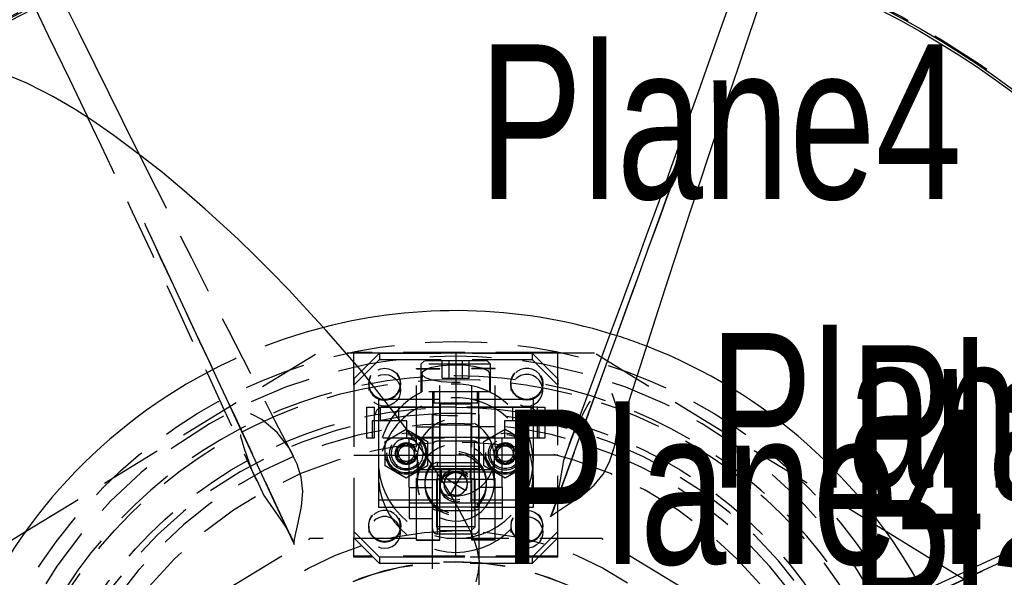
# Model space of a CAD drawing. Extents: x 5 to 273, y 8 to 212.
# Tile 6 of 19: x 61 to 81, y 59 to 71. Entities that reach past the tile are written whole.
import ezdxf

# ---------------------------------------------------------------- set-up
doc = ezdxf.new("R2010")
doc.units = 0
doc.linetypes.add('SLDHIDDEN0', pattern=[1.905, 1.27, -0.635])
doc.layers.get('0').update_dxf_attribs({"linetype": 'CONTINUOUS'})

msp = doc.modelspace()

# ---------------------------------------------------------------- linework, layer by layer
at = {"color": 9, "linetype": 'SLDHIDDEN0'}
for p, q in [((61.011, 60.307), (66.998, 63.975)), ((72.702, 63.975), (66.998, 63.975)), ((67.754, 63.99), (67.754, 63.974)), ((71.945, 63.99), (67.754, 63.99)), ((67.754, 63.319), (67.754, 63.974)), ((71.945, 63.974), (67.754, 63.974)), ((67.754, 63.447), (68.281, 63.974)), ((68.281, 63.974), (68.281, 63.846)), ((68.281, 63.974), (71.419, 63.974)), ((71.419, 63.974), (71.419, 63.846)), ((71.419, 63.974), (71.945, 63.447)), ((71.945, 63.99), (71.945, 63.974)), ((71.945, 63.319), (71.945, 63.974)), ((78.689, 60.307), (72.702, 63.975)), ((67.754, 63.319), (68.281, 63.846)), ((68.281, 63.846), (71.419, 63.846)), ((69.208, 63.817), (69.136, 63.746)), ((70.564, 63.746), (69.136, 63.746)), ((69.136, 63.746), (69.136, 63.182)), ((70.492, 63.817), (69.208, 63.817)), ((69.574, 63.459), (69.574, 63.817)), ((69.712, 63.459), (69.712, 63.817)), ((69.712, 63.459), (69.712, 63.817)), ((69.988, 63.459), (69.988, 63.817)), ((69.988, 63.459), (69.988, 63.817)), ((70.126, 63.459), (70.126, 63.817)), ((70.564, 63.746), (70.492, 63.817)), ((70.564, 63.182), (70.564, 63.746)), ((71.419, 63.846), (71.945, 63.319)), ((69.042, 63.655), (69.042, 63.659)), ((69.042, 63.659), (69.52, 63.659)), ((69.042, 63.655), (69.52, 63.655)), ((69.042, 60.135), (69.042, 63.655)), ((69.152, 63.554), (69.152, 63.182)), ((69.52, 63.655), (69.52, 63.659)), ((69.52, 60.135), (69.52, 63.655)), ((70.18, 63.655), (70.18, 63.659)), ((70.658, 63.659), (70.18, 63.659)), ((70.658, 63.655), (70.18, 63.655)), ((70.18, 60.135), (70.18, 63.655)), ((70.549, 63.182), (70.549, 63.554)), ((70.658, 63.655), (70.658, 63.659)), ((70.658, 60.135), (70.658, 63.655)), ((67.754, 63.447), (67.754, 63.319)), ((67.754, 63.319), (67.754, 60.182)), ((68.059, 63.355), (68.059, 63.339)), ((68.063, 63.339), (68.063, 63.211)), ((68.716, 63.211), (68.716, 63.339)), ((68.72, 63.339), (68.72, 63.355)), ((69.574, 63.459), (69.712, 63.459)), ((69.712, 63.459), (69.988, 63.459)), ((69.988, 63.459), (70.126, 63.459)), ((70.98, 63.355), (70.98, 63.339)), ((70.984, 63.339), (70.984, 63.211)), ((71.637, 63.211), (71.637, 63.339)), ((71.641, 63.339), (71.641, 63.355)), ((71.945, 63.447), (71.945, 63.319)), ((71.945, 60.182), (71.945, 63.319)), ((70.564, 63.182), (69.136, 63.182)), ((69.374, 63.182), (69.374, 62.853)), ((69.403, 63.182), (69.403, 62.946)), ((70.297, 62.946), (70.297, 63.182)), ((70.326, 62.852), (70.326, 63.182)), ((68.263, 63.022), (68.263, 61.751)), ((71.438, 63.022), (68.263, 63.022)), ((69.376, 62.946), (69.376, 61.595)), ((70.324, 62.946), (69.376, 62.946)), ((70.168, 62.927), (69.533, 62.927)), ((69.533, 62.927), (69.533, 62.495)), ((70.168, 62.927), (70.168, 62.495)), ((70.324, 61.595), (70.324, 62.946)), ((71.438, 63.022), (71.438, 61.751)), ((68.021, 62.23), (68.021, 62.865)), ((68.021, 62.865), (68.174, 62.865)), ((68.174, 62.865), (68.174, 62.23)), ((71.526, 62.865), (68.174, 62.865)), ((68.199, 62.713), (68.199, 62.71)), ((68.263, 62.864), (71.438, 62.864)), ((68.301, 62.865), (68.301, 62.581)), ((69.85, 62.865), (68.351, 62.865)), ((68.681, 62.581), (68.681, 62.865)), ((69.367, 62.716), (69.367, 59.16)), ((71.349, 62.865), (69.85, 62.865)), ((70.333, 59.712), (70.333, 62.716)), ((71.019, 62.865), (71.019, 62.581)), ((71.399, 62.581), (71.399, 62.865)), ((71.501, 62.713), (71.501, 62.71)), ((71.526, 62.23), (71.526, 62.865)), ((71.526, 62.865), (71.679, 62.865)), ((71.679, 62.865), (71.679, 62.23)), ((68.134, 62.581), (68.134, 62.23)), ((68.848, 62.581), (68.134, 62.581)), ((68.848, 62.23), (68.848, 62.581)), ((70.168, 62.495), (69.533, 62.495)), ((69.533, 61.327), (69.533, 62.495)), ((70.168, 61.327), (70.168, 62.495)), ((70.852, 62.581), (70.852, 62.23)), ((71.566, 62.581), (70.852, 62.581)), ((71.566, 62.23), (71.566, 62.581)), ((68.397, 62.163), (68.834, 62.416)), ((68.834, 62.416), (69.271, 62.163)), ((69.042, 62.463), (69.52, 62.463)), ((70.658, 62.463), (70.18, 62.463)), ((70.429, 62.163), (70.866, 62.416)), ((70.866, 62.416), (71.303, 62.163)), ((68.174, 62.23), (68.021, 62.23)), ((71.526, 62.23), (68.174, 62.23)), ((68.397, 61.659), (68.397, 62.163)), ((68.834, 62.117), (68.656, 62.014)), ((69.012, 62.014), (68.834, 62.117)), ((68.895, 61.214), (68.895, 62.23)), ((69.52, 62.241), (69.042, 62.241)), ((69.271, 62.163), (69.271, 61.659)), ((69.372, 61.214), (69.372, 62.23)), ((70.226, 62.166), (69.474, 62.166)), ((69.474, 60.262), (69.474, 62.166)), ((70.168, 62.241), (69.533, 62.241)), ((70.658, 62.241), (70.18, 62.241)), ((70.226, 62.166), (70.226, 60.262)), ((70.328, 61.214), (70.328, 62.23)), ((70.429, 61.659), (70.429, 62.163)), ((70.866, 62.117), (70.688, 62.014)), ((70.805, 61.214), (70.805, 62.23)), ((71.044, 62.014), (70.866, 62.117)), ((71.303, 62.163), (71.303, 61.659)), ((71.679, 62.23), (71.526, 62.23)), ((68.656, 62.014), (68.656, 61.809)), ((69.012, 61.809), (69.012, 62.014)), ((69.372, 60.363), (69.372, 62.065)), ((70.328, 62.065), (70.328, 60.363)), ((70.688, 62.014), (70.688, 61.809)), ((71.044, 61.809), (71.044, 62.014)), ((68.263, 61.751), (68.263, 61.469)), ((68.656, 61.809), (68.834, 61.706)), ((68.834, 61.706), (69.012, 61.809)), ((69.056, 61.835), (69.056, 61.317)), ((69.474, 61.726), (70.226, 61.726)), ((69.474, 61.656), (69.474, 61.726)), ((70.226, 61.726), (70.226, 61.656)), ((70.644, 61.317), (70.644, 61.835)), ((70.688, 61.809), (70.866, 61.706)), ((70.866, 61.706), (71.044, 61.809)), ((71.438, 61.469), (71.438, 61.751)), ((68.834, 61.407), (68.397, 61.659)), ((69.271, 61.659), (68.834, 61.407)), ((69.372, 61.531), (68.895, 61.531)), ((69.042, 61.581), (69.52, 61.581)), ((70.328, 61.531), (69.372, 61.531)), ((69.374, 61.651), (70.326, 61.651)), ((70.324, 61.595), (69.376, 61.595)), ((69.474, 61.656), (69.474, 61.656)), ((69.474, 61.656), (70.226, 61.656)), ((69.474, 61.656), (70.226, 61.656)), ((69.533, 61.581), (70.168, 61.581)), ((69.549, 61.595), (69.549, 61.384)), ((70.151, 61.384), (70.151, 61.595)), ((70.18, 61.581), (70.658, 61.581)), ((70.226, 61.656), (70.226, 61.656)), ((70.805, 61.531), (70.328, 61.531)), ((70.866, 61.407), (70.429, 61.659)), ((71.303, 61.659), (70.866, 61.407)), ((68.263, 61.469), (68.263, 60.8)), ((69.042, 61.378), (69.52, 61.378)), ((69.215, 61.317), (69.215, 61.275)), ((69.454, 61.384), (69.454, 60.408)), ((70.246, 61.384), (69.454, 61.384)), ((70.168, 61.327), (69.533, 61.327)), ((69.533, 61.275), (69.533, 61.327)), ((70.091, 61.275), (70.091, 61.299)), ((70.168, 61.275), (70.168, 61.327)), ((70.658, 61.378), (70.18, 61.378)), ((70.246, 60.408), (70.246, 61.384)), ((70.485, 61.275), (70.485, 61.317)), ((71.438, 61.469), (71.438, 60.8)), ((68.895, 61.214), (69.372, 61.214)), ((68.895, 61.214), (69.372, 61.214)), ((68.895, 61.214), (68.895, 60.579)), ((69.533, 61.275), (69.533, 61.233)), ((69.533, 60.895), (69.533, 61.233)), ((70.168, 61.233), (70.168, 61.275)), ((70.168, 60.895), (70.168, 61.233)), ((70.805, 61.214), (70.328, 61.214)), ((70.805, 61.214), (70.328, 61.214)), ((70.805, 61.214), (70.805, 60.579)), ((68.263, 60.959), (71.438, 60.959)), ((68.895, 60.896), (69.372, 60.896)), ((69.372, 60.896), (70.328, 60.896)), ((70.168, 60.895), (69.533, 60.895)), ((70.328, 60.896), (70.805, 60.896)), ((71.438, 60.8), (68.263, 60.8)), ((69.374, 60.816), (70.326, 60.816)), ((69.474, 60.743), (69.474, 60.82)), ((69.474, 60.82), (70.226, 60.82)), ((69.474, 60.743), (70.226, 60.743)), ((70.226, 60.82), (70.226, 60.743)), ((68.895, 60.579), (69.372, 60.579)), ((70.328, 60.579), (70.805, 60.579)), ((68.281, 59.784), (67.754, 60.31)), ((68.059, 60.435), (68.059, 60.419)), ((68.063, 60.419), (68.063, 60.291)), ((68.716, 60.291), (68.716, 60.419)), ((68.72, 60.419), (68.72, 60.435)), ((70.246, 60.408), (69.454, 60.408)), ((69.454, 60.408), (69.537, 60.325)), ((70.163, 60.325), (69.537, 60.325)), ((70.163, 60.325), (70.246, 60.408)), ((70.98, 60.435), (70.98, 60.419)), ((70.984, 60.419), (70.984, 60.291)), ((71.945, 60.31), (71.419, 59.784)), ((71.637, 60.291), (71.637, 60.419)), ((71.641, 60.419), (71.641, 60.435)), ((60.325, 56.164), (66.856, 60.165)), ((72.844, 60.165), (66.856, 60.165)), ((67.754, 59.784), (67.754, 60.182)), ((67.754, 60.182), (68.281, 59.656)), ((69.042, 60.139), (69.52, 60.139)), ((69.042, 60.135), (69.52, 60.135)), ((69.474, 60.261), (70.226, 60.261)), ((70.658, 60.139), (70.18, 60.139)), ((70.658, 60.135), (70.18, 60.135)), ((71.945, 60.182), (71.419, 59.656)), ((71.945, 59.784), (71.945, 60.182)), ((79.375, 56.164), (72.844, 60.165)), ((71.945, 59.8), (67.754, 59.8)), ((71.945, 59.784), (67.754, 59.784)), ((68.281, 59.784), (68.281, 59.656)), ((71.419, 59.784), (68.281, 59.784)), ((70.333, 59.16), (70.333, 59.668)), ((71.419, 59.784), (71.419, 59.656)), ((71.419, 59.656), (68.281, 59.656)), ((80.913, 58.945), (80.155, 59.409))]:
    msp.add_line(p, q, dxfattribs=at)
at = {"color": 7, "linetype": 'CONTINUOUS'}
for p, q in [((69.85, 63.974), (69.85, 61.879)), ((67.754, 61.879), (69.85, 61.879)), ((71.945, 61.879), (69.85, 61.879)), ((69.85, 59.784), (69.85, 61.879)), ((69.973, 61.482), (69.85, 61.275)), ((69.85, 61.275), (69.643, 61.398)), ((69.85, 61.275), (69.727, 61.067)), ((69.85, 61.275), (70.057, 61.151)), ((57.985, 58.454), (61.011, 60.307)), ((80.155, 59.409), (78.689, 60.307))]:
    msp.add_line(p, q, dxfattribs=at)
at = {"color": 7, "linetype": 'CONTINUOUS', "flags": 128}
for points in [[(75.824, 72.17), (75.62, 71.583), (75.289, 70.638), (74.994, 69.803), (74.788, 69.224), (74.606, 68.713), (74.441, 68.255), (74.278, 67.801), (74.114, 67.347), (73.939, 66.867), (73.764, 66.386), (73.589, 65.907), (73.413, 65.427), (73.23, 64.93), (73.018, 64.357), (72.73, 63.579), (72.399, 62.69), (72.175, 62.092)], [(73.066, 61.906), (73.311, 62.678), (73.649, 63.732), (73.954, 64.683), (74.229, 65.531), (74.467, 66.262), (74.673, 66.894), (74.864, 67.473), (75.057, 68.056), (75.255, 68.652), (75.455, 69.251), (75.658, 69.853), (75.866, 70.469), (76.106, 71.172), (76.375, 71.958), (76.377, 71.963)], [(63.354, 68.054), (63.294, 68.175), (63.012, 68.74), (62.729, 69.309), (62.441, 69.893), (62.113, 70.558), (61.748, 71.305), (61.743, 71.315)], [(61.21, 71.063), (61.48, 70.506), (61.914, 69.603), (62.291, 68.815)], [(70.269, 59.278), (70.319, 59.483), (70.335, 59.698), (70.293, 59.947), (70.227, 60.137), (70.171, 60.267), (70.097, 60.418), (69.917, 60.756), (69.687, 61.163), (69.391, 61.636), (69.02, 62.169), (68.642, 62.683), (67.911, 63.615), (67.187, 64.44), (66.792, 64.872), (66.413, 65.281), (66.052, 65.656), (65.709, 65.998), (65.385, 66.308), (65.07, 66.6), (64.704, 66.934), (64.273, 67.314), (63.826, 67.685), (63.32, 68.081), (62.825, 68.449), (62.396, 68.747), (62.035, 68.979), (61.884, 69.07), (61.751, 69.147), (61.586, 69.24), (61.349, 69.367), (61.037, 69.52), (60.645, 69.69)], [(74.29, 67.456), (74.29, 67.456), (74.29, 67.456), (74.29, 67.456), (74.289, 67.455), (74.289, 67.453), (74.286, 67.446), (74.276, 67.419), (74.232, 67.299), (74.166, 67.118), (74.101, 66.939), (74.039, 66.767), (73.944, 66.507), (73.839, 66.219), (73.696, 65.825), (73.534, 65.38), (73.373, 64.937), (73.221, 64.519), (73.074, 64.116), (72.932, 63.725), (72.769, 63.278), (72.571, 62.735), (72.338, 62.095), (72.069, 61.358), (71.805, 60.633)], [(63.456, 66.647), (63.456, 66.647), (63.457, 66.647), (63.457, 66.647), (63.457, 66.646), (63.458, 66.644), (63.461, 66.637), (63.473, 66.611), (63.527, 66.495), (63.609, 66.321), (63.689, 66.148), (63.767, 65.983), (63.883, 65.732), (64.013, 65.454), (64.19, 65.074), (64.391, 64.645), (64.59, 64.218), (64.778, 63.815), (64.959, 63.425), (65.135, 63.048), (65.336, 62.618), (65.58, 62.093), (65.868, 61.476), (66.199, 60.765), (66.525, 60.065)], [(86.931, 62.612), (86.381, 62.345), (85.478, 61.911), (84.68, 61.53), (84.125, 61.266), (83.634, 61.034), (83.194, 60.826), (82.757, 60.621), (82.32, 60.416), (81.857, 60.199), (81.394, 59.983), (80.931, 59.768), (80.468, 59.554), (79.987, 59.332), (79.432, 59.076), (78.678, 58.73), (77.815, 58.335), (77.233, 58.07)], [(72.183, 62.089), (72.066, 61.768), (71.996, 61.375), (71.924, 60.986), (71.891, 60.869)], [(71.794, 60.612), (71.794, 60.612), (71.794, 60.612), (71.794, 60.612), (71.794, 60.612), (71.794, 60.612), (71.794, 60.612), (71.795, 60.613), (71.799, 60.616), (71.813, 60.63), (71.875, 60.683), (72.166, 60.871), (72.453, 61.055), (72.691, 61.26), (72.877, 61.488), (73.005, 61.74), (73.06, 61.908)], [(66.532, 60.042), (66.532, 60.042), (66.532, 60.042), (66.532, 60.042), (66.532, 60.042), (66.532, 60.043), (66.532, 60.043), (66.532, 60.044), (66.532, 60.049), (66.532, 60.069), (66.539, 60.15), (66.611, 60.489), (66.684, 60.822), (66.708, 61.135), (66.678, 61.427), (66.59, 61.697), (66.51, 61.855)], [(65.762, 61.362), (65.907, 61.052), (66.135, 60.725), (66.359, 60.398), (66.418, 60.293)], [(71.805, 60.633), (71.802, 60.627), (71.798, 60.619), (71.796, 60.615), (71.795, 60.614), (71.795, 60.613), (71.795, 60.613), (71.794, 60.612), (71.794, 60.612), (71.794, 60.612), (71.794, 60.612), (71.794, 60.612), (71.794, 60.612), (71.794, 60.612), (71.794, 60.612), (71.794, 60.612), (71.794, 60.612), (71.794, 60.612), (71.794, 60.612), (71.794, 60.612), (71.794, 60.612), (71.794, 60.612), (71.794, 60.612), (71.794, 60.612)], [(66.525, 60.065), (66.527, 60.058), (66.529, 60.05), (66.531, 60.046), (66.531, 60.045), (66.531, 60.044), (66.532, 60.044), (66.532, 60.043), (66.532, 60.043), (66.532, 60.043), (66.532, 60.043), (66.532, 60.043), (66.532, 60.043), (66.532, 60.042), (66.532, 60.042), (66.532, 60.042), (66.532, 60.042), (66.532, 60.042), (66.532, 60.042), (66.532, 60.042), (66.532, 60.042), (66.532, 60.042), (66.532, 60.042), (66.532, 60.042)], [(81.329, 59.812), (80.949, 59.635), (80.52, 59.434), (80.093, 59.235), (79.69, 59.047), (79.3, 58.866), (78.923, 58.69), (78.493, 58.489), (77.968, 58.245), (77.351, 57.957), (76.64, 57.626), (75.94, 57.3)]]:
    msp.add_lwpolyline(points, dxfattribs=at)
at = {"color": 9, "linetype": 'SLDHIDDEN0', "flags": 128}
for points in [[(62.291, 68.815), (62.295, 68.805), (62.559, 68.25), (62.791, 67.759), (62.999, 67.319), (63.204, 66.882), (63.409, 66.445), (63.626, 65.982), (63.842, 65.519), (64.057, 65.056), (64.271, 64.593), (64.493, 64.112), (64.749, 63.557), (65.095, 62.803), (65.49, 61.94), (65.755, 61.358)], [(66.516, 61.857), (66.144, 62.576), (65.636, 63.561), (65.18, 64.449), (64.775, 65.242), (64.426, 65.928), (64.126, 66.521), (63.851, 67.065), (63.575, 67.613), (63.354, 68.054)], [(71.855, 60.749), (72.081, 61.371), (72.351, 62.114), (72.583, 62.751), (72.793, 63.329), (72.999, 63.896), (73.201, 64.452), (73.489, 65.247), (73.75, 65.968), (74.028, 66.734), (74.104, 66.944), (74.182, 67.159), (74.243, 67.327), (74.279, 67.426), (74.287, 67.45), (74.288, 67.453), (74.289, 67.455), (74.289, 67.456), (74.29, 67.456), (74.29, 67.456), (74.29, 67.456), (74.29, 67.456)], [(66.477, 60.182), (66.198, 60.783), (65.863, 61.499), (65.577, 62.113), (65.317, 62.67), (65.061, 63.216), (64.811, 63.753), (64.453, 64.519), (64.128, 65.213), (63.782, 65.951), (63.688, 66.154), (63.591, 66.361), (63.515, 66.522), (63.47, 66.617), (63.46, 66.64), (63.458, 66.644), (63.457, 66.646), (63.457, 66.647), (63.457, 66.647), (63.457, 66.647), (63.456, 66.647), (63.456, 66.647)], [(69.362, 63.686), (69.551, 63.72), (69.774, 63.737), (70.003, 63.733), (70.212, 63.711), (70.385, 63.673), (70.502, 63.621), (70.548, 63.559), (70.513, 63.496), (70.397, 63.438), (70.216, 63.395), (69.996, 63.371), (69.767, 63.369), (69.549, 63.386), (69.364, 63.42), (69.228, 63.47), (69.158, 63.529), (69.167, 63.593), (69.259, 63.653), (69.362, 63.686)], [(68.059, 63.355), (68.07, 63.273), (68.1, 63.196), (68.149, 63.129), (68.213, 63.076), (68.287, 63.041), (68.369, 63.026), (68.451, 63.031), (68.53, 63.056), (68.6, 63.101), (68.657, 63.161), (68.697, 63.234), (68.717, 63.314), (68.717, 63.396), (68.697, 63.477), (68.657, 63.549), (68.6, 63.609), (68.53, 63.654), (68.451, 63.679), (68.369, 63.685), (68.287, 63.669), (68.213, 63.634), (68.149, 63.581), (68.1, 63.514), (68.07, 63.437), (68.059, 63.355)], [(68.059, 63.339), (68.07, 63.257), (68.1, 63.18), (68.149, 63.113), (68.213, 63.06), (68.287, 63.025), (68.369, 63.009), (68.451, 63.015), (68.53, 63.04), (68.6, 63.085), (68.657, 63.145), (68.697, 63.217), (68.717, 63.298), (68.717, 63.38), (68.697, 63.46), (68.657, 63.533), (68.6, 63.593), (68.53, 63.638), (68.451, 63.663), (68.369, 63.668), (68.287, 63.653), (68.213, 63.618), (68.149, 63.565), (68.1, 63.498), (68.07, 63.421), (68.059, 63.339)], [(68.39, 63.665), (68.471, 63.655), (68.547, 63.625), (68.613, 63.577), (68.665, 63.514), (68.7, 63.44), (68.715, 63.359), (68.71, 63.278), (68.685, 63.2), (68.641, 63.131), (68.581, 63.075), (68.51, 63.036), (68.43, 63.015), (68.349, 63.015), (68.269, 63.036), (68.198, 63.075), (68.138, 63.131), (68.094, 63.2), (68.069, 63.278), (68.064, 63.359), (68.079, 63.44), (68.114, 63.514), (68.166, 63.577), (68.232, 63.625), (68.308, 63.655), (68.39, 63.665)], [(68.39, 63.537), (68.471, 63.527), (68.547, 63.497), (68.613, 63.449), (68.665, 63.386), (68.7, 63.312), (68.715, 63.231), (68.71, 63.15), (68.685, 63.072), (68.641, 63.003), (68.581, 62.947), (68.51, 62.908), (68.43, 62.887), (68.349, 62.887), (68.269, 62.908), (68.198, 62.947), (68.138, 63.003), (68.094, 63.072), (68.069, 63.15), (68.064, 63.231), (68.079, 63.312), (68.114, 63.386), (68.166, 63.449), (68.232, 63.497), (68.308, 63.527), (68.39, 63.537)], [(71.641, 63.355), (71.63, 63.273), (71.6, 63.196), (71.551, 63.129), (71.487, 63.076), (71.413, 63.041), (71.331, 63.026), (71.249, 63.031), (71.17, 63.056), (71.1, 63.101), (71.043, 63.161), (71.003, 63.234), (70.983, 63.314), (70.983, 63.396), (71.003, 63.477), (71.043, 63.549), (71.1, 63.609), (71.17, 63.654), (71.249, 63.679), (71.331, 63.685), (71.413, 63.669), (71.487, 63.634), (71.551, 63.581), (71.6, 63.514), (71.63, 63.437), (71.641, 63.355)], [(71.641, 63.339), (71.63, 63.257), (71.6, 63.18), (71.551, 63.113), (71.487, 63.06), (71.413, 63.025), (71.331, 63.009), (71.249, 63.015), (71.17, 63.04), (71.1, 63.085), (71.043, 63.145), (71.003, 63.217), (70.983, 63.298), (70.983, 63.38), (71.003, 63.46), (71.043, 63.533), (71.1, 63.593), (71.17, 63.638), (71.249, 63.663), (71.331, 63.668), (71.413, 63.653), (71.487, 63.618), (71.551, 63.565), (71.6, 63.498), (71.63, 63.421), (71.641, 63.339)], [(71.311, 63.013), (71.392, 63.023), (71.468, 63.053), (71.534, 63.101), (71.586, 63.164), (71.621, 63.238), (71.636, 63.318), (71.631, 63.4), (71.606, 63.478), (71.562, 63.547), (71.502, 63.603), (71.431, 63.642), (71.351, 63.663), (71.27, 63.663), (71.19, 63.642), (71.119, 63.603), (71.059, 63.547), (71.015, 63.478), (70.99, 63.4), (70.985, 63.318), (71, 63.238), (71.035, 63.164), (71.087, 63.101), (71.153, 63.053), (71.229, 63.023), (71.311, 63.013)], [(71.311, 62.885), (71.392, 62.895), (71.468, 62.925), (71.534, 62.973), (71.586, 63.036), (71.621, 63.11), (71.636, 63.19), (71.631, 63.272), (71.606, 63.35), (71.562, 63.419), (71.502, 63.475), (71.431, 63.514), (71.351, 63.535), (71.27, 63.535), (71.19, 63.514), (71.119, 63.475), (71.059, 63.419), (71.015, 63.35), (70.99, 63.272), (70.985, 63.19), (71, 63.11), (71.035, 63.036), (71.087, 62.973), (71.153, 62.925), (71.229, 62.895), (71.311, 62.885)], [(69.85, 60.164), (70.031, 60.174), (70.21, 60.205), (70.383, 60.256), (70.55, 60.327), (70.708, 60.416), (70.855, 60.522), (70.988, 60.645), (71.107, 60.782), (71.209, 60.931), (71.294, 61.092), (71.36, 61.261), (71.406, 61.436), (71.432, 61.615), (71.437, 61.796), (71.421, 61.977), (71.385, 62.154), (71.329, 62.327), (71.254, 62.492), (71.16, 62.647), (71.05, 62.79), (70.923, 62.92), (70.783, 63.035), (70.631, 63.133), (70.468, 63.213), (70.297, 63.274), (70.121, 63.315), (69.941, 63.335), (69.759, 63.335), (69.579, 63.315), (69.403, 63.274), (69.232, 63.213), (69.069, 63.133), (68.917, 63.035), (68.777, 62.92), (68.65, 62.79), (68.54, 62.647), (68.446, 62.492), (68.371, 62.327), (68.315, 62.154), (68.279, 61.977), (68.263, 61.796), (68.268, 61.615), (68.294, 61.436), (68.34, 61.261), (68.406, 61.092), (68.491, 60.931), (68.593, 60.782), (68.712, 60.645), (68.845, 60.522), (68.992, 60.416), (69.15, 60.327), (69.317, 60.256), (69.49, 60.205), (69.669, 60.174), (69.85, 60.164)], [(73.06, 61.908), (73.125, 62.102), (73.178, 62.488), (73.142, 62.899), (73.069, 63.127), (73.038, 63.186), (73.015, 63.22), (72.994, 63.239), (72.973, 63.253), (72.946, 63.264), (72.922, 63.27), (72.897, 63.273), (72.865, 63.271), (72.827, 63.258), (72.773, 63.215), (72.732, 63.165), (72.591, 62.964), (72.472, 62.754), (72.268, 62.323), (72.183, 62.089)], [(69.85, 59.882), (70.031, 59.893), (70.21, 59.924), (70.383, 59.975), (70.55, 60.045), (70.708, 60.134), (70.855, 60.241), (70.988, 60.363), (71.107, 60.5), (71.209, 60.65), (71.294, 60.81), (71.36, 60.979), (71.406, 61.154), (71.432, 61.333), (71.437, 61.515), (71.421, 61.695), (71.385, 61.873), (71.329, 62.045), (71.254, 62.21), (71.16, 62.365), (71.05, 62.509), (70.923, 62.638), (70.783, 62.753), (70.631, 62.851), (70.468, 62.931), (70.297, 62.992), (70.121, 63.033), (69.941, 63.054), (69.759, 63.054), (69.579, 63.033), (69.403, 62.992), (69.232, 62.931), (69.069, 62.851), (68.917, 62.753), (68.777, 62.638), (68.65, 62.509), (68.54, 62.365), (68.446, 62.21), (68.371, 62.045), (68.315, 61.873), (68.279, 61.695), (68.263, 61.515), (68.268, 61.333), (68.294, 61.154), (68.34, 60.979), (68.406, 60.81), (68.491, 60.65), (68.593, 60.5), (68.712, 60.363), (68.845, 60.241), (68.992, 60.134), (69.15, 60.045), (69.317, 59.975), (69.49, 59.924), (69.669, 59.893), (69.85, 59.882)], [(66.51, 61.855), (66.419, 62.037), (66.184, 62.348), (65.868, 62.613), (65.655, 62.723), (65.591, 62.743), (65.551, 62.75), (65.522, 62.749), (65.498, 62.743), (65.471, 62.733), (65.449, 62.72), (65.43, 62.705), (65.408, 62.68), (65.391, 62.644), (65.383, 62.575), (65.39, 62.512), (65.432, 62.269), (65.497, 62.037), (65.657, 61.587), (65.762, 61.362)], [(70.12, 62.734), (69.973, 62.737), (69.812, 62.737), (69.655, 62.736), (69.52, 62.732), (69.422, 62.726), (69.372, 62.719), (69.377, 62.712), (69.434, 62.706), (69.539, 62.7), (69.679, 62.697), (69.838, 62.695), (69.998, 62.696), (70.141, 62.7), (70.252, 62.705), (70.318, 62.711), (70.331, 62.718), (70.289, 62.725), (70.198, 62.731), (70.12, 62.734)], [(70.532, 61.429), (70.588, 61.544), (70.626, 61.666), (70.643, 61.793), (70.639, 61.92), (70.615, 62.046), (70.571, 62.166), (70.509, 62.277), (70.43, 62.377), (70.335, 62.463), (70.228, 62.533), (70.111, 62.584), (69.988, 62.616), (69.86, 62.628), (69.733, 62.62), (69.609, 62.591), (69.49, 62.542), (69.381, 62.475), (69.285, 62.392), (69.203, 62.294), (69.137, 62.184), (69.091, 62.066), (69.063, 61.941), (69.057, 61.813), (69.07, 61.686), (69.104, 61.563), (69.157, 61.447), (69.229, 61.341), (69.316, 61.248), (69.417, 61.17), (69.529, 61.109), (69.65, 61.067), (69.776, 61.045), (69.904, 61.043), (70.03, 61.062), (70.152, 61.101), (70.265, 61.159), (70.369, 61.234), (70.458, 61.325), (70.532, 61.429)], [(70.532, 60.911), (70.588, 61.026), (70.626, 61.148), (70.643, 61.275), (70.639, 61.402), (70.615, 61.528), (70.571, 61.648), (70.509, 61.759), (70.43, 61.859), (70.335, 61.945), (70.228, 62.015), (70.111, 62.066), (69.988, 62.098), (69.86, 62.11), (69.733, 62.102), (69.609, 62.073), (69.49, 62.024), (69.381, 61.957), (69.285, 61.874), (69.203, 61.776), (69.137, 61.666), (69.091, 61.548), (69.063, 61.423), (69.057, 61.295), (69.07, 61.168), (69.104, 61.045), (69.157, 60.929), (69.229, 60.823), (69.316, 60.73), (69.417, 60.652), (69.529, 60.591), (69.65, 60.549), (69.776, 60.527), (69.904, 60.525), (70.03, 60.544), (70.152, 60.583), (70.265, 60.641), (70.369, 60.716), (70.458, 60.807), (70.532, 60.911)], [(70.396, 60.992), (70.445, 61.095), (70.475, 61.205), (70.485, 61.318), (70.475, 61.431), (70.444, 61.541), (70.395, 61.643), (70.327, 61.735), (70.245, 61.814), (70.15, 61.876), (70.045, 61.921), (69.934, 61.946), (69.82, 61.951), (69.708, 61.935), (69.599, 61.9), (69.499, 61.846), (69.41, 61.775), (69.336, 61.689), (69.277, 61.591), (69.238, 61.485), (69.217, 61.373), (69.218, 61.259), (69.238, 61.147), (69.278, 61.04), (69.337, 60.943), (69.412, 60.857), (69.501, 60.786), (69.602, 60.733), (69.71, 60.698), (69.823, 60.683), (69.936, 60.688), (70.047, 60.713), (70.152, 60.758), (70.247, 60.821), (70.329, 60.9), (70.396, 60.992)], [(70.396, 60.95), (70.445, 61.053), (70.475, 61.163), (70.485, 61.276), (70.475, 61.389), (70.444, 61.499), (70.395, 61.601), (70.327, 61.693), (70.245, 61.772), (70.15, 61.834), (70.045, 61.879), (69.934, 61.904), (69.82, 61.909), (69.708, 61.893), (69.599, 61.858), (69.499, 61.804), (69.41, 61.733), (69.336, 61.647), (69.277, 61.549), (69.238, 61.442), (69.217, 61.33), (69.218, 61.217), (69.238, 61.105), (69.278, 60.998), (69.337, 60.901), (69.412, 60.815), (69.501, 60.744), (69.602, 60.691), (69.71, 60.656), (69.823, 60.641), (69.936, 60.646), (70.047, 60.671), (70.152, 60.716), (70.247, 60.779), (70.329, 60.858), (70.396, 60.95)], [(69.474, 61.726), (69.454, 61.725), (69.435, 61.722), (69.418, 61.717), (69.402, 61.71), (69.39, 61.702), (69.38, 61.693), (69.374, 61.682), (69.372, 61.672)], [(70.328, 61.672), (70.326, 61.682), (70.32, 61.693), (70.31, 61.702), (70.298, 61.71), (70.282, 61.717), (70.265, 61.722), (70.246, 61.725), (70.226, 61.726)], [(69.374, 61.651), (69.393, 61.653), (69.474, 61.656), (69.474, 61.656)], [(69.85, 60.957), (69.768, 60.968), (69.691, 61), (69.625, 61.05), (69.575, 61.116), (69.543, 61.193), (69.533, 61.275), (69.543, 61.357), (69.575, 61.433), (69.625, 61.499), (69.691, 61.55), (69.768, 61.581), (69.85, 61.592), (69.932, 61.581), (70.009, 61.55), (70.075, 61.499), (70.125, 61.433), (70.157, 61.357), (70.168, 61.275), (70.157, 61.193), (70.125, 61.116), (70.075, 61.05), (70.009, 61), (69.932, 60.968), (69.85, 60.957)], [(69.85, 60.916), (69.768, 60.927), (69.691, 60.959), (69.625, 61.009), (69.575, 61.075), (69.543, 61.151), (69.533, 61.233), (69.543, 61.316), (69.575, 61.392), (69.625, 61.458), (69.691, 61.508), (69.768, 61.54), (69.85, 61.551), (69.932, 61.54), (70.009, 61.508), (70.075, 61.458), (70.125, 61.392), (70.157, 61.316), (70.168, 61.233), (70.157, 61.151), (70.125, 61.075), (70.075, 61.009), (70.009, 60.959), (69.932, 60.927), (69.85, 60.916)], [(70.057, 61.176), (70.085, 61.242), (70.091, 61.314), (70.076, 61.384), (70.041, 61.447), (69.989, 61.497), (69.924, 61.529), (69.853, 61.54), (69.782, 61.53), (69.717, 61.5), (69.663, 61.452), (69.627, 61.39), (69.61, 61.32), (69.61, 61.278)], [(70.057, 61.151), (70.085, 61.218), (70.091, 61.29), (70.076, 61.36), (70.041, 61.423), (69.989, 61.472), (69.924, 61.504), (69.853, 61.516), (69.782, 61.506), (69.717, 61.476), (69.663, 61.428), (69.627, 61.366), (69.61, 61.296), (69.614, 61.224), (69.639, 61.157), (69.684, 61.1), (69.742, 61.059), (69.811, 61.037), (69.883, 61.036), (69.952, 61.056), (70.012, 61.096), (70.057, 61.151)], [(70.226, 61.656), (70.226, 61.656), (70.307, 61.653), (70.326, 61.651)], [(69.72, 61.096), (69.742, 61.083), (69.811, 61.061), (69.883, 61.06), (69.952, 61.08), (70.012, 61.12), (70.057, 61.176)], [(68.72, 60.435), (68.709, 60.353), (68.679, 60.276), (68.63, 60.209), (68.566, 60.156), (68.492, 60.121), (68.41, 60.106), (68.328, 60.111), (68.249, 60.136), (68.179, 60.181), (68.122, 60.241), (68.082, 60.313), (68.062, 60.394), (68.062, 60.476), (68.082, 60.557), (68.122, 60.629), (68.179, 60.689), (68.249, 60.734), (68.328, 60.759), (68.41, 60.764), (68.492, 60.749), (68.566, 60.714), (68.63, 60.661), (68.679, 60.594), (68.709, 60.517), (68.72, 60.435)], [(68.72, 60.419), (68.709, 60.337), (68.679, 60.26), (68.63, 60.193), (68.566, 60.14), (68.492, 60.105), (68.41, 60.089), (68.328, 60.095), (68.249, 60.12), (68.179, 60.164), (68.122, 60.225), (68.082, 60.297), (68.062, 60.377), (68.062, 60.46), (68.082, 60.54), (68.122, 60.613), (68.179, 60.673), (68.249, 60.718), (68.328, 60.743), (68.41, 60.748), (68.492, 60.733), (68.566, 60.698), (68.63, 60.645), (68.679, 60.578), (68.709, 60.501), (68.72, 60.419)], [(68.39, 60.093), (68.471, 60.103), (68.547, 60.133), (68.613, 60.181), (68.665, 60.244), (68.7, 60.318), (68.715, 60.398), (68.71, 60.48), (68.685, 60.558), (68.641, 60.627), (68.581, 60.683), (68.51, 60.722), (68.43, 60.743), (68.349, 60.743), (68.269, 60.722), (68.198, 60.683), (68.138, 60.627), (68.094, 60.558), (68.069, 60.48), (68.064, 60.398), (68.079, 60.318), (68.114, 60.244), (68.166, 60.181), (68.232, 60.133), (68.308, 60.103), (68.39, 60.093)], [(69.474, 60.743), (69.454, 60.744), (69.435, 60.747), (69.418, 60.752), (69.402, 60.758), (69.39, 60.766), (69.38, 60.774), (69.374, 60.784), (69.372, 60.794)], [(69.474, 60.82), (69.474, 60.82), (69.393, 60.817), (69.374, 60.816)], [(70.326, 60.816), (70.307, 60.817), (70.226, 60.82), (70.226, 60.82)], [(70.328, 60.794), (70.326, 60.784), (70.32, 60.774), (70.31, 60.766), (70.298, 60.758), (70.282, 60.752), (70.265, 60.747), (70.246, 60.744), (70.226, 60.743)], [(70.98, 60.435), (70.991, 60.353), (71.021, 60.276), (71.07, 60.209), (71.134, 60.156), (71.208, 60.121), (71.29, 60.106), (71.372, 60.111), (71.451, 60.136), (71.521, 60.181), (71.578, 60.241), (71.618, 60.313), (71.638, 60.394), (71.638, 60.476), (71.618, 60.557), (71.578, 60.629), (71.521, 60.689), (71.451, 60.734), (71.372, 60.759), (71.29, 60.764), (71.208, 60.749), (71.134, 60.714), (71.07, 60.661), (71.021, 60.594), (70.991, 60.517), (70.98, 60.435)], [(70.98, 60.419), (70.991, 60.337), (71.021, 60.26), (71.07, 60.193), (71.134, 60.14), (71.208, 60.105), (71.29, 60.089), (71.372, 60.095), (71.451, 60.12), (71.521, 60.164), (71.578, 60.225), (71.618, 60.297), (71.638, 60.377), (71.638, 60.46), (71.618, 60.54), (71.578, 60.613), (71.521, 60.673), (71.451, 60.718), (71.372, 60.743), (71.29, 60.748), (71.208, 60.733), (71.134, 60.698), (71.07, 60.645), (71.021, 60.578), (70.991, 60.501), (70.98, 60.419)], [(71.311, 60.745), (71.392, 60.735), (71.468, 60.705), (71.534, 60.657), (71.586, 60.594), (71.621, 60.52), (71.636, 60.439), (71.631, 60.358), (71.606, 60.28), (71.562, 60.211), (71.502, 60.155), (71.431, 60.115), (71.351, 60.095), (71.27, 60.095), (71.19, 60.115), (71.119, 60.155), (71.059, 60.211), (71.015, 60.28), (70.99, 60.358), (70.985, 60.439), (71, 60.52), (71.035, 60.594), (71.087, 60.657), (71.153, 60.705), (71.229, 60.735), (71.311, 60.745)], [(71.891, 60.869), (71.87, 60.795), (71.837, 60.702), (71.816, 60.657), (71.805, 60.634), (71.805, 60.633)], [(68.39, 59.965), (68.471, 59.975), (68.547, 60.005), (68.613, 60.053), (68.665, 60.116), (68.7, 60.19), (68.715, 60.27), (68.71, 60.352), (68.685, 60.43), (68.641, 60.499), (68.581, 60.555), (68.51, 60.594), (68.43, 60.615), (68.349, 60.615), (68.269, 60.594), (68.198, 60.555), (68.138, 60.499), (68.094, 60.43), (68.069, 60.352), (68.064, 60.27), (68.079, 60.19), (68.114, 60.116), (68.166, 60.053), (68.232, 60.005), (68.308, 59.975), (68.39, 59.965)], [(71.311, 60.617), (71.392, 60.607), (71.468, 60.577), (71.534, 60.529), (71.586, 60.466), (71.621, 60.392), (71.636, 60.311), (71.631, 60.23), (71.606, 60.152), (71.562, 60.083), (71.502, 60.027), (71.431, 59.988), (71.351, 59.967), (71.27, 59.967), (71.19, 59.988), (71.119, 60.027), (71.059, 60.083), (71.015, 60.152), (70.99, 60.23), (70.985, 60.311), (71, 60.392), (71.035, 60.466), (71.087, 60.529), (71.153, 60.577), (71.229, 60.607), (71.311, 60.617)], [(66.418, 60.293), (66.456, 60.226), (66.498, 60.137), (66.516, 60.09), (66.524, 60.066), (66.525, 60.065)], [(76.057, 57.348), (76.658, 57.627), (77.374, 57.962), (77.988, 58.248), (78.545, 58.508), (79.091, 58.764), (79.628, 59.014), (80.394, 59.372), (81.088, 59.697), (81.826, 60.043), (82.029, 60.137), (82.236, 60.234), (82.397, 60.31), (82.492, 60.355), (82.515, 60.365), (82.519, 60.367), (82.521, 60.368), (82.522, 60.368), (82.522, 60.368), (82.522, 60.368), (82.522, 60.369), (82.522, 60.369)]]:
    msp.add_lwpolyline(points, dxfattribs=at)
at = {"color": 7, "linetype": 'CONTINUOUS'}
for radius in [24.398, 19.202, 19.152]:
    msp.add_circle((69.85, 53.975), radius, dxfattribs=at)
at = {"color": 9, "linetype": 'SLDHIDDEN0'}
for centre, radius in [((69.85, 53.975), 19.232), ((69.85, 53.975), 10.239), ((69.85, 53.975), 9.461), ((69.85, 53.975), 8.89), ((68.834, 61.911), 0.424), ((68.834, 61.911), 0.397), ((70.866, 61.911), 0.424), ((70.866, 61.911), 0.397), ((68.834, 61.911), 0.343), ((68.834, 61.911), 0.225), ((68.834, 61.911), 0.208), ((70.866, 61.911), 0.343), ((70.866, 61.911), 0.309), ((70.866, 61.911), 0.225), ((70.866, 61.911), 0.208), ((68.834, 61.911), 0.161), ((70.866, 61.911), 0.161), ((69.85, 53.975), 6.35), ((69.85, 53.975), 5.715)]:
    msp.add_circle(centre, radius, dxfattribs=at)
at = {"color": 7, "linetype": 'CONTINUOUS'}
for start, end in [(73.0241, 104.4509), (28.0234, 68.8535), (118.025, 158.8554)]:
    msp.add_arc((69.85, 53.975), 10.874, start, end, dxfattribs=at)
at = {"color": 9, "linetype": 'SLDHIDDEN0'}
for centre, radius, start, end in [((69.85, 53.975), 10.874, 104.4509, 118.025), ((69.85, 53.975), 10.874, 68.8535, 73.0241), ((69.85, 53.975), 9.935, 8.824, 171.176), ((69.85, 53.975), 9.534, 2.4753, 177.5247), ((69.85, 53.975), 8.763, 91.8776, 167.4441), ((68.351, 62.713), 0.152, 90, 180), ((69.85, 53.975), 8.763, 87.6716, 88.2615), ((69.85, 53.975), 8.763, 12.5559, 87.6716), ((71.349, 62.713), 0.152, 0, 90), ((69.85, 53.975), 8.553, 36.4352, 180), ((69.85, 53.975), 8.168, 360, 180), ((68.834, 61.911), 0.309, 90, 22.9609), ((68.834, 61.911), 0.309, 46.3455, 90), ((69.474, 62.065), 0.102, 90, 180), ((70.226, 62.065), 0.102, 0, 90), ((69.474, 60.363), 0.102, 180, 270), ((70.226, 60.363), 0.102, 270, 0), ((69.85, 53.975), 5.715, 325.1561, 205.1546)]:
    msp.add_arc(centre, radius, start, end, dxfattribs=at)

# ---------------------------------------------------------------- texts
at = {"color": 7, "width": 0.75}
for s, p in [('Plane4', (70.328, 67.145)), ('Plane1', (75.057, 61.214)), ('Plane8', (77.94, 60.96)), ('Plane4', (70.803, 59.639)), ('Plane5', (77.94, 57.785))]:
    msp.add_text(s, height=3.175, dxfattribs=at).set_placement(p)

doc.saveas('drawing.dxf')
